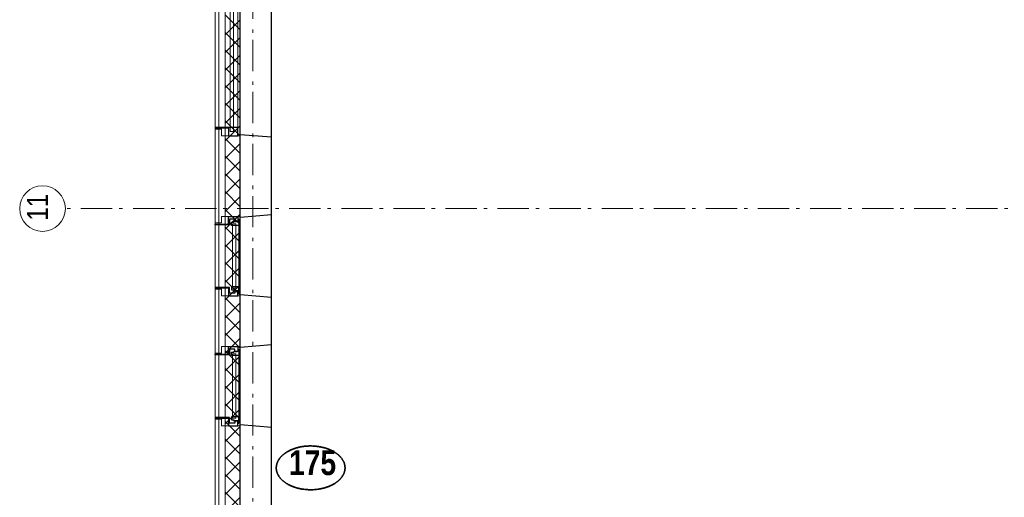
# Model space of a CAD drawing. Header units: millimetres. Extents: x 293454 to 524618, y 211738 to 307297.
# Tile 145 of 152: x 497504 to 505381, y 282584 to 286404. Entities that reach past the tile are written whole.
import ezdxf
from ezdxf.enums import TextEntityAlignment as Align

# ---------------------------------------------------------------- set-up
doc = ezdxf.new("R2010")
doc.units = ezdxf.units.MM
doc.header["$LTSCALE"] = 400
doc.linetypes.add('STYLE_06', pattern=[1.041641, 0.625, -0.208282, 0.069427, -0.138931])
for name, color, linetype, lineweight in [('Binnenkozijnen', 140, 'Continuous', 15), ('Buitenkozijnen', 140, 'Continuous', 15), ('Detailaanduiding', 5, 'Continuous', 70), ('mat-beton (ihwg)', 5, 'Continuous', 25), ('mat-isolatie', 140, 'Continuous', 15), ('mat-multiplex-hor', 140, 'Continuous', 15), ('None', 7, 'Continuous', 9)]:
    doc.layers.add(name, color=color, linetype=linetype, lineweight=lineweight)
doc.styles.add('Arial Narrow', font='ARIALN.TTF', dxfattribs={"height": 222.25})
doc.styles.add('Arial Narrow (bold)', font='ARIALNB.TTF', dxfattribs={"height": 172.861111})
doc.styles.get("Standard").update_dxf_attribs({"font": 'arial.ttf'})

# ---------------------------------------------------------------- blocks, each defined once
blk = doc.blocks.new('*X332')
at = {"layer": 'None', "lineweight": 13}
for p, q in [((37321.1, 31399.2), (37441.1, 31279.2)), ((37321.1, 31257.8), (37441.1, 31137.8)), ((37321.1, 31116.4), (37441.1, 30996.4)), ((37321.1, 30975), (37441.1, 30855)), ((37321.1, 30833.6), (37441.1, 30713.6)), ((37321.1, 30692.2), (37441.1, 30572.2)), ((37321.1, 30550.8), (37441.1, 30430.8)), ((37321.1, 30409.4), (37441.1, 30289.4)), ((37321.1, 30268), (37441.1, 30148)), ((37321.1, 30126.6), (37441.1, 30006.6)), ((37321.1, 29985.2), (37441.1, 29865.2)), ((37321.1, 29843.8), (37441.1, 29723.8)), ((37321.1, 29702.4), (37441.1, 29582.4)), ((37321.1, 29561), (37441.1, 29441)), ((37321.1, 29419.6), (37441.1, 29299.6)), ((37321.1, 29278.2), (37441.1, 29158.2)), ((37321.1, 29136.8), (37441.1, 29016.8)), ((37321.1, 28995.4), (37441.1, 28875.4)), ((37321.1, 28854), (37441.1, 28734)), ((37321.1, 28712.6), (37441.1, 28592.6)), ((37321.1, 28571.2), (37441.1, 28451.2)), ((37321.1, 28429.8), (37441.1, 28309.8)), ((37321.1, 28288.4), (37441.1, 28168.4)), ((37321.1, 28147), (37441.1, 28027)), ((37321.1, 28005.6), (37441.1, 27885.6)), ((37321.1, 27864.2), (37441.1, 27744.2)), ((37321.1, 27722.8), (37441.1, 27602.8)), ((37321.1, 27581.4), (37441.1, 27461.4))]:
    blk.add_line(p, q, dxfattribs=at)
at = {"layer": 'None', "lineweight": 5}
for p, q in [((37321.1, 31240), (37441.1, 31360)), ((37321.1, 31098.6), (37441.1, 31218.6)), ((37321.1, 30957.1), (37441.1, 31077.1)), ((37321.1, 30815.7), (37441.1, 30935.7)), ((37321.1, 30674.3), (37441.1, 30794.3)), ((37321.1, 30532.9), (37441.1, 30652.9)), ((37321.1, 30391.5), (37441.1, 30511.5)), ((37321.1, 30250), (37441.1, 30370)), ((37321.1, 30108.6), (37441.1, 30228.6)), ((37321.1, 29967.2), (37441.1, 30087.2)), ((37321.1, 29825.8), (37441.1, 29945.8)), ((37321.1, 29684.3), (37441.1, 29804.3)), ((37321.1, 29542.9), (37441.1, 29662.9)), ((37321.1, 29401.5), (37441.1, 29521.5)), ((37321.1, 29260.1), (37441.1, 29380.1)), ((37321.1, 29118.7), (37441.1, 29238.7)), ((37321.1, 28977.2), (37441.1, 29097.2)), ((37321.1, 28835.8), (37441.1, 28955.8)), ((37321.1, 28694.4), (37441.1, 28814.4)), ((37321.1, 28553), (37441.1, 28673)), ((37321.1, 28411.6), (37441.1, 28531.6)), ((37321.1, 28270.1), (37441.1, 28390.1)), ((37321.1, 28128.7), (37441.1, 28248.7)), ((37321.1, 27987.3), (37441.1, 28107.3)), ((37321.1, 27845.9), (37441.1, 27965.9)), ((37321.1, 27704.4), (37441.1, 27824.4)), ((37321.1, 27563), (37441.1, 27683)), ((37321.1, 27421.6), (37441.1, 27541.6))]:
    blk.add_line(p, q, dxfattribs=at)
blk = doc.blocks.new('0600 pui gemeentehuis')
at = {"layer": 'Buitenkozijnen', "color": 92, "linetype": 'Continuous', "lineweight": 25}
for p, q in [((50.3, 0), (70.3, -250)), ((710.3, 0), (690.3, -250))]:
    blk.add_line(p, q, dxfattribs=at)
at = {"layer": 'Buitenkozijnen', "color": 43, "linetype": 'Continuous', "lineweight": 9}
blk.add_lwpolyline([(697.8, -400), (645.3, -400), (645.3, -450), (115.3, -450), (115.3, -400), (62.8, -400), (62.8, -250), (70.3, -250), (50.3, 0), (710.3, 0), (690.3, -250), (697.8, -250)], close=True, dxfattribs=at)
at = {"layer": 'None', "color": 8, "linetype": 'Continuous', "lineweight": 5}
blk.add_line((134.5, -260), (626, -260), dxfattribs=at)
at = {"layer": 'None', "color": 92, "linetype": 'Continuous', "lineweight": 25}
for points in [[(63.5, -270), (102.5, -270), (102.5, -291.7), (83.5, -291.7), (83.5, -335), (129.3, -335), (129.3, -450), (125.3, -450), (125.3, -344), (63.5, -344), (63.5, -325), (63.5, -325)], [(697, -270), (658, -270), (658, -291.7), (677, -291.7), (677, -335), (631.3, -335), (631.3, -450), (635.3, -450), (635.3, -344), (697, -344), (697, -325), (697, -325)]]:
    blk.add_lwpolyline(points, close=True, dxfattribs=at)
for points in [[(84.5, -270), (84.5, -260), (134.5, -260), (134.5, -320), (109.4, -320), (109.4, -301.9), (102.5, -301.9), (102.5, -274.7)], [(676, -270), (676, -260), (626, -260), (626, -320), (651.2, -320), (651.2, -301.9), (658, -301.9), (658, -274.7)]]:
    blk.add_lwpolyline(points, dxfattribs=at)
at = {"layer": 'None', "color": 140, "linetype": 'Continuous', "lineweight": 15}
blk.add_lwpolyline([(122.8, -284.2), (637.8, -284.2), (637.8, -310.6), (122.8, -310.6)], close=True, dxfattribs=at)
blk = doc.blocks.new('1200 pui gemeentehuis')
at = {"layer": 'Buitenkozijnen', "color": 92, "linetype": 'Continuous', "lineweight": 25}
for p, q in [((50, 0), (70, -250)), ((1230, 0), (1210, -250))]:
    blk.add_line(p, q, dxfattribs=at)
at = {"layer": 'Buitenkozijnen', "color": 43, "linetype": 'Continuous', "lineweight": 9}
blk.add_lwpolyline([(1165, -400), (1165, -450), (115, -450), (115, -400), (63, -400), (63, -250), (70, -250), (50, 0), (1230, 0), (1210, -250), (1217, -250), (1217, -400)], close=True, dxfattribs=at)
at = {"layer": 'None', "color": 8, "linetype": 'Continuous', "lineweight": 5}
blk.add_line((129, -270), (1150.5, -270), dxfattribs=at)
at = {"layer": 'None', "color": 92, "linetype": 'Continuous', "lineweight": 25}
for points in [[(63, -270), (129, -270), (129, -450), (125, -450), (125, -344), (63, -344), (63, -325)], [(1217, -270), (1151, -270), (1151, -450), (1155, -450), (1155, -344), (1217, -344), (1217, -325)]]:
    blk.add_lwpolyline(points, close=True, dxfattribs=at)
at = {"layer": 'None', "color": 140, "linetype": 'Continuous', "lineweight": 15}
blk.add_lwpolyline([(97.5, -304.8), (1183, -304.8), (1183, -331.2), (97.5, -331.2)], close=True, dxfattribs=at)
blk = doc.blocks.new('Detail')
at = {"layer": 'Detailaanduiding', "color": 1, "linetype": 'Continuous', "lineweight": 35}
blk.add_open_spline([(-134.1, 153.9), (-70.3, 177.4), (77, 177.4), (140.9, 153.9), (204.7, 130.5), (241.5, 89.9), (278.4, 49.3), (278.4, 2.4), (278.4, -44.5), (241.5, -85.1), (204.7, -125.7), (140.9, -149.2), (77, -172.6), (-70.3, -172.6), (-134.1, -149.2), (-198, -125.7), (-234.8, -85.1), (-271.6, -44.5), (-271.6, 2.4), (-271.6, 49.3), (-234.8, 89.9), (-198, 130.5), (-134.1, 153.9)], degree=2, knots=[0, 0, 0, 0.097932, 0.195864, 0.195864, 0.280023, 0.280023, 0.347931, 0.347931, 0.415846, 0.415846, 0.5, 0.5, 0.597932, 0.695864, 0.695864, 0.780023, 0.780023, 0.847931, 0.847931, 0.915846, 0.915846, 1, 1, 1], dxfattribs=at)
at = {"layer": 'Detailaanduiding', "style": 'Arial Narrow (bold)'}
blk.add_attdef('Detail', text='', height=197.6, dxfattribs=at).set_placement((-170.2, 142.2), align=Align.TOP_LEFT)
at = {"layer": 'None', "color": 0, "flags": 1}
blk.add_attdef('Fragment', (-271.6, -528.2), '', height=197.6, dxfattribs=at)

msp = doc.modelspace()

# ---------------------------------------------------------------- linework, layer by layer
at = {"layer": 'mat-beton (ihwg)', "lineweight": 25}
for p, q in [((499267.88125, 261118.5115), (499267.88125, 295943.5115)), ((499517.88125, 265323.51169), (499517.88125, 287143.49459))]:
    msp.add_line(p, q, dxfattribs=at)
at = {"layer": 'mat-isolatie', "lineweight": 15}
for p, q in [((499147.88125, 263238.14304), (499147.88125, 296063.5115)), ((499267.88125, 263138.14304), (499267.88125, 295943.5115))]:
    msp.add_line(p, q, dxfattribs=at)
at = {"layer": 'mat-multiplex-hor', "lineweight": 15}
for p, q in [((499067.84077, 263340.5115), (499067.84077, 296143.5115)), ((499097.84077, 263340.5115), (499097.84077, 296113.5115))]:
    msp.add_line(p, q, dxfattribs=at)
at = {"layer": 'None', "color": 43, "linetype": 'STYLE_06', "lineweight": 9}
for p, q in [((499367.84062, 297493.29866), (499367.84062, 256293.3515)), ((516576.74062, 284893.5115), (497868.77062, 284893.5115))]:
    msp.add_line(p, q, dxfattribs=at)
at = {"layer": 'None', "color": 43, "linetype": 'Continuous', "lineweight": 9}
msp.add_circle((497686.1642, 284893.5115), 182.60642, dxfattribs=at)

# ---------------------------------------------------------------- block references
at = {"layer": 'Binnenkozijnen', "color": 7, "rotation": 270}
for name, p in [('1200 pui gemeentehuis', (499517.88125, 286693.5115)), ('0600 pui gemeentehuis', (499517.88125, 284893.5115)), ('0600 pui gemeentehuis', (499517.88125, 283853.51199))]:
    msp.add_blockref(name, p, dxfattribs=at)
at = {"layer": 'Detailaanduiding', "color": 7}
msp.add_blockref('Detail', (499828.03422, 282817.05725), dxfattribs=at).add_auto_attribs({'Detail': '175'})
at = {"layer": 'mat-isolatie'}
msp.add_blockref('*X332', (461826.78125, 255043.5115), dxfattribs=at)

# ---------------------------------------------------------------- texts
at = {"layer": 'None', "color": 43, "insert": (497561.28086, 284796.14483), "char_height": 169.333333, "attachment_point": 1, "rotation": 90, "style": 'Arial Narrow'}
msp.add_mtext('11', dxfattribs=at)

doc.saveas('drawing.dxf')
